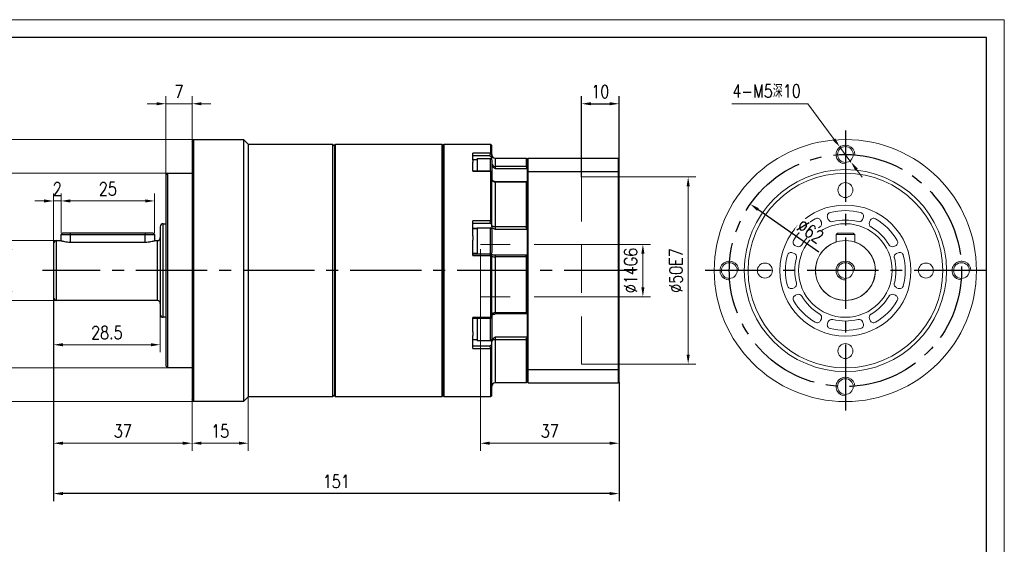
# Model space of a CAD drawing. Header units: millimetres. Extents: x 1897 to 2298, y 1021 to 1304.
# Tile 6 of 6: x 2035 to 2298, y 1164 to 1304. Entities that reach past the tile are written whole.
import ezdxf

# ---------------------------------------------------------------- set-up
doc = ezdxf.new("R2010")
doc.units = ezdxf.units.MM
doc.set_wipeout_variables(frame=1)
doc.header["$PDSIZE"] = -5
doc.linetypes.add('CENTER2', pattern=[28.575, 19.05, -3.175, 3.175, -3.175])
doc.linetypes.add('DASHED', pattern=[19.05, 12.7, -6.35])
doc.layers.get('0').update_dxf_attribs({"lineweight": 18})
doc.layers.get('Defpoints').update_dxf_attribs({"lineweight": 18})
for name, color, linetype in [('1轮廓实线层', 7, 'Continuous'), ('3中心线层', 1, 'CENTER2'), ('7标注层', 4, 'Continuous')]:
    doc.layers.add(name, color=color, linetype=linetype)
doc.layers.add('图框_外框线', color=7, linetype='Continuous', lineweight=18)
doc.styles.add('TH_GBDIM', font='romans.shx', dxfattribs={"width": 0.8, "bigfont": 'gbcbig.shx'})
doc.dimstyles.new('TH_GBDIM', dxfattribs={"dimtxt": 3.5, "dimasz": 2.5, "dimexe": 2, "dimexo": 0, "dimgap": 1.5, "dimtad": 1, "dimdec": 1, "dimdsep": 46, "dimtxsty": 'TH_GBDIM', "dimcen": 2.5, "dimclrd": 130, "dimclre": 130, "dimclrt": 3, "dimadec": 0, "dimazin": 2, "dimtfac": 0.714286, "dimtdec": 1, "dimtmove": 0, "dimatfit": 3, "dimfxl": 1, "dimtzin": 0, "dimlwd": -1, "dimlwe": -1, "dimarcsym": 0})

# ---------------------------------------------------------------- blocks, each defined once
blk = doc.blocks.new('*D10')
at = {"color": 130}
for p, q in [((2225.58, 1282.02), (2245.86, 1282.02)), ((2245.86, 1282.02), (2252.95, 1272.47)), ((2257.42, 1266.45), (2254.44, 1270.46)), ((2258.91, 1264.44), (2260.4, 1262.43))]:
    blk.add_line(p, q, dxfattribs=at)
for points in [[(2252.61, 1272.22), (2253.28, 1272.72), (2254.44, 1270.46)], [(2259.24, 1264.69), (2258.57, 1264.19), (2257.42, 1266.45)]]:
    blk.add_solid(points, dxfattribs=at)
at = {"layer": 'Defpoints', "color": 0}
for p in [(2254.44, 1270.46), (2257.42, 1266.45)]:
    blk.add_point(p, dxfattribs=at)
at = {"color": 3, "insert": (2234.87, 1285.41), "char_height": 3.5, "attachment_point": 5, "style": 'TH_GBDIM'}
blk.add_mtext('{4-M5深10}{}{}', dxfattribs=at)
blk = doc.blocks.new('*D14')
at = {"color": 130}
for p, q in [((2046.49, 1247.46), (2046.49, 1258.05)), ((2071.49, 1247.46), (2071.49, 1258.05)), ((2048.99, 1256.05), (2068.99, 1256.05))]:
    blk.add_line(p, q, dxfattribs=at)
for points in [[(2048.99, 1256.47), (2048.99, 1255.63), (2046.49, 1256.05)], [(2068.99, 1255.63), (2068.99, 1256.47), (2071.49, 1256.05)]]:
    blk.add_solid(points, dxfattribs=at)
at = {"layer": 'Defpoints', "color": 0}
for p in [(2071.49, 1256.05), (2046.49, 1247.46), (2071.49, 1247.46)]:
    blk.add_point(p, dxfattribs=at)
at = {"color": 3, "insert": (2058.99, 1259.3), "char_height": 3.5, "attachment_point": 5, "style": 'TH_GBDIM'}
blk.add_mtext('25', dxfattribs=at)
blk = doc.blocks.new('*D15')
at = {"color": 130}
for p, q in [((2044.49, 1244.66), (2044.49, 1258.05)), ((2046.49, 1247.46), (2046.49, 1258.05)), ((2041.99, 1256.05), (2039.49, 1256.05)), ((2044.49, 1256.05), (2046.49, 1256.05)), ((2048.99, 1256.05), (2051.49, 1256.05))]:
    blk.add_line(p, q, dxfattribs=at)
for points in [[(2041.99, 1255.63), (2041.99, 1256.47), (2044.49, 1256.05)], [(2048.99, 1256.47), (2048.99, 1255.63), (2046.49, 1256.05)]]:
    blk.add_solid(points, dxfattribs=at)
at = {"layer": 'Defpoints', "color": 0}
for p in [(2046.49, 1256.05), (2046.49, 1247.46), (2044.49, 1244.66)]:
    blk.add_point(p, dxfattribs=at)
at = {"color": 3, "insert": (2045.49, 1259.3), "char_height": 3.5, "attachment_point": 5, "style": 'TH_GBDIM'}
blk.add_mtext('2', dxfattribs=at)
blk = doc.blocks.new('*D16')
at = {"color": 130}
for p, q in [((2045.29, 1245.46), (2031.06, 1245.46)), ((2033.06, 1242.96), (2033.06, 1231.96)), ((2045.29, 1229.46), (2031.06, 1229.46))]:
    blk.add_line(p, q, dxfattribs=at)
for points in [[(2033.48, 1242.96), (2032.65, 1242.96), (2033.06, 1245.46)], [(2032.65, 1231.96), (2033.48, 1231.96), (2033.06, 1229.46)]]:
    blk.add_solid(points, dxfattribs=at)
at = {"layer": 'Defpoints', "color": 0}
for p in [(2045.29, 1245.46), (2033.06, 1229.46), (2045.29, 1229.46)]:
    blk.add_point(p, dxfattribs=at)
at = {"color": 3, "insert": (2029.23, 1237.46), "char_height": 3.5, "attachment_point": 5, "rotation": 90, "style": 'TH_GBDIM'}
blk.add_mtext('{%%c16j6}{}{}', dxfattribs=at)
blk = doc.blocks.new('*D17')
at = {"color": 130}
for p, q in [((2044.49, 1230.26), (2044.49, 1215.63)), ((2072.99, 1225.76), (2072.99, 1215.63)), ((2046.99, 1217.63), (2070.49, 1217.63))]:
    blk.add_line(p, q, dxfattribs=at)
for points in [[(2046.99, 1218.05), (2046.99, 1217.22), (2044.49, 1217.63)], [(2070.49, 1217.22), (2070.49, 1218.05), (2072.99, 1217.63)]]:
    blk.add_solid(points, dxfattribs=at)
at = {"layer": 'Defpoints', "color": 0}
for p in [(2044.49, 1230.26), (2072.99, 1225.76), (2072.99, 1217.63)]:
    blk.add_point(p, dxfattribs=at)
at = {"color": 3, "insert": (2058.74, 1220.88), "char_height": 3.5, "attachment_point": 5, "style": 'TH_GBDIM'}
blk.add_mtext('28.5', dxfattribs=at)
blk = doc.blocks.new('*D18')
at = {"color": 130}
for p, q in [((2044.49, 1230.26), (2044.49, 1189.32)), ((2081.49, 1202.96), (2081.49, 1189.32)), ((2046.99, 1191.32), (2078.99, 1191.32))]:
    blk.add_line(p, q, dxfattribs=at)
for points in [[(2046.99, 1191.74), (2046.99, 1190.9), (2044.49, 1191.32)], [(2078.99, 1190.9), (2078.99, 1191.74), (2081.49, 1191.32)]]:
    blk.add_solid(points, dxfattribs=at)
at = {"layer": 'Defpoints', "color": 0}
for p in [(2044.49, 1230.26), (2081.49, 1202.96), (2081.49, 1191.32)]:
    blk.add_point(p, dxfattribs=at)
at = {"color": 3, "insert": (2062.99, 1194.57), "char_height": 3.5, "attachment_point": 5, "style": 'TH_GBDIM'}
blk.add_mtext('37', dxfattribs=at)
blk = doc.blocks.new('*D19')
at = {"color": 130}
for p, q in [((2074.49, 1262.96), (2074.49, 1284.02)), ((2081.49, 1271.96), (2081.49, 1284.02)), ((2071.99, 1282.02), (2069.49, 1282.02)), ((2074.49, 1282.02), (2081.49, 1282.02)), ((2083.99, 1282.02), (2086.49, 1282.02))]:
    blk.add_line(p, q, dxfattribs=at)
for points in [[(2071.99, 1281.61), (2071.99, 1282.44), (2074.49, 1282.02)], [(2083.99, 1282.44), (2083.99, 1281.61), (2081.49, 1282.02)]]:
    blk.add_solid(points, dxfattribs=at)
at = {"layer": 'Defpoints', "color": 0}
for p in [(2081.49, 1282.02), (2081.49, 1271.96), (2074.49, 1262.96)]:
    blk.add_point(p, dxfattribs=at)
at = {"color": 3, "insert": (2077.99, 1285.27), "char_height": 3.5, "attachment_point": 5, "style": 'TH_GBDIM'}
blk.add_mtext('7', dxfattribs=at)
blk = doc.blocks.new('*D20')
at = {"color": 130}
for p, q in [((2081.49, 1202.96), (2081.49, 1189.32)), ((2096.49, 1203.71), (2096.49, 1189.32)), ((2083.99, 1191.32), (2093.99, 1191.32))]:
    blk.add_line(p, q, dxfattribs=at)
for points in [[(2083.99, 1191.74), (2083.99, 1190.9), (2081.49, 1191.32)], [(2093.99, 1190.9), (2093.99, 1191.74), (2096.49, 1191.32)]]:
    blk.add_solid(points, dxfattribs=at)
at = {"layer": 'Defpoints', "color": 0}
for p in [(2081.49, 1202.96), (2096.49, 1203.71), (2096.49, 1191.32)]:
    blk.add_point(p, dxfattribs=at)
at = {"color": 3, "insert": (2088.99, 1194.57), "char_height": 3.5, "attachment_point": 5, "style": 'TH_GBDIM'}
blk.add_mtext('15', dxfattribs=at)
blk = doc.blocks.new('*D21')
at = {"color": 130}
for p, q in [((2074.99, 1263.46), (2021.63, 1263.46)), ((2023.63, 1260.96), (2023.63, 1213.96)), ((2074.99, 1211.46), (2021.63, 1211.46))]:
    blk.add_line(p, q, dxfattribs=at)
for points in [[(2024.05, 1260.96), (2023.22, 1260.96), (2023.63, 1263.46)], [(2023.22, 1213.96), (2024.05, 1213.96), (2023.63, 1211.46)]]:
    blk.add_solid(points, dxfattribs=at)
at = {"layer": 'Defpoints', "color": 0}
for p in [(2074.99, 1263.46), (2023.63, 1211.46), (2074.99, 1211.46)]:
    blk.add_point(p, dxfattribs=at)
at = {"color": 3, "insert": (2019.8, 1237.46), "char_height": 3.5, "attachment_point": 5, "rotation": 90, "style": 'TH_GBDIM'}
blk.add_mtext('{%%c52g6}{}{}', dxfattribs=at)
blk = doc.blocks.new('*D22')
at = {"color": 130}
for p, q in [((2081.99, 1272.46), (2012.76, 1272.46)), ((2014.76, 1204.96), (2014.76, 1269.96)), ((2081.99, 1202.46), (2012.76, 1202.46))]:
    blk.add_line(p, q, dxfattribs=at)
for points in [[(2015.17, 1269.96), (2014.34, 1269.96), (2014.76, 1272.46)], [(2014.34, 1204.96), (2015.17, 1204.96), (2014.76, 1202.46)]]:
    blk.add_solid(points, dxfattribs=at)
at = {"layer": 'Defpoints', "color": 0}
for p in [(2014.76, 1272.46), (2081.99, 1272.46), (2081.99, 1202.46)]:
    blk.add_point(p, dxfattribs=at)
at = {"color": 3, "insert": (2011.51, 1237.46), "char_height": 3.5, "attachment_point": 5, "rotation": 90, "style": 'TH_GBDIM'}
blk.add_mtext('{%%c70}{}{}', dxfattribs=at)
blk = doc.blocks.new('*D23')
at = {"color": 130}
for p, q in [((2185.49, 1244.46), (2203.85, 1244.46)), ((2201.85, 1232.96), (2201.85, 1241.96)), ((2185.49, 1230.46), (2203.85, 1230.46))]:
    blk.add_line(p, q, dxfattribs=at)
for points in [[(2202.27, 1241.96), (2201.44, 1241.96), (2201.85, 1244.46)], [(2201.44, 1232.96), (2202.27, 1232.96), (2201.85, 1230.46)]]:
    blk.add_solid(points, dxfattribs=at)
at = {"layer": 'Defpoints', "color": 0}
for p in [(2185.49, 1244.46), (2201.85, 1244.46), (2185.49, 1230.46)]:
    blk.add_point(p, dxfattribs=at)
at = {"color": 3, "insert": (2198.6, 1237.46), "char_height": 3.5, "attachment_point": 5, "rotation": 90, "style": 'TH_GBDIM'}
blk.add_mtext('{%%c14}{}{G6}', dxfattribs=at)
blk = doc.blocks.new('*D24')
at = {"color": 130}
for p, q in [((2195.49, 1262.46), (2215.95, 1262.46)), ((2213.95, 1214.96), (2213.95, 1259.96)), ((2195.49, 1212.46), (2215.95, 1212.46))]:
    blk.add_line(p, q, dxfattribs=at)
for points in [[(2214.36, 1259.96), (2213.53, 1259.96), (2213.95, 1262.46)], [(2213.53, 1214.96), (2214.36, 1214.96), (2213.95, 1212.46)]]:
    blk.add_solid(points, dxfattribs=at)
at = {"layer": 'Defpoints', "color": 0}
for p in [(2195.49, 1262.46), (2213.95, 1262.46), (2195.49, 1212.46)]:
    blk.add_point(p, dxfattribs=at)
at = {"color": 3, "insert": (2210.7, 1237.46), "char_height": 3.5, "attachment_point": 5, "rotation": 90, "style": 'TH_GBDIM'}
blk.add_mtext('{%%c50}{}{E7}', dxfattribs=at)
blk = doc.blocks.new('*D25')
at = {"color": 130}
for p, q in [((2158.49, 1230.46), (2158.49, 1189.32)), ((2195.49, 1207.66), (2195.49, 1189.32)), ((2160.99, 1191.32), (2192.99, 1191.32))]:
    blk.add_line(p, q, dxfattribs=at)
for points in [[(2160.99, 1191.74), (2160.99, 1190.9), (2158.49, 1191.32)], [(2192.99, 1190.9), (2192.99, 1191.74), (2195.49, 1191.32)]]:
    blk.add_solid(points, dxfattribs=at)
at = {"layer": 'Defpoints', "color": 0}
for p in [(2158.49, 1230.46), (2195.49, 1207.66), (2195.49, 1191.32)]:
    blk.add_point(p, dxfattribs=at)
at = {"color": 3, "insert": (2176.99, 1194.57), "char_height": 3.5, "attachment_point": 5, "style": 'TH_GBDIM'}
blk.add_mtext('37', dxfattribs=at)
blk = doc.blocks.new('*D26')
at = {"layer": '7标注层', "color": 130}
for p, q in [((2044.49, 1230.26), (2044.49, 1175.87)), ((2195.49, 1207.66), (2195.49, 1175.87)), ((2192.99, 1177.87), (2046.99, 1177.87))]:
    blk.add_line(p, q, dxfattribs=at)
for points in [[(2046.99, 1178.29), (2046.99, 1177.45), (2044.49, 1177.87)], [(2192.99, 1177.45), (2192.99, 1178.29), (2195.49, 1177.87)]]:
    blk.add_solid(points, dxfattribs=at)
at = {"layer": 'Defpoints', "color": 0}
for p in [(2044.49, 1230.26), (2195.49, 1207.66), (2044.49, 1177.87)]:
    blk.add_point(p, dxfattribs=at)
at = {"layer": '7标注层', "color": 3, "insert": (2119.99, 1181.12), "char_height": 3.5, "attachment_point": 5, "style": 'TH_GBDIM'}
blk.add_mtext('151', dxfattribs=at)
blk = doc.blocks.new('*D28')
at = {"layer": '7标注层', "color": 130}
for p, q in [((2185.49, 1262.46), (2185.49, 1284.02)), ((2195.49, 1267.26), (2195.49, 1284.02)), ((2187.99, 1282.02), (2192.99, 1282.02))]:
    blk.add_line(p, q, dxfattribs=at)
for points in [[(2187.99, 1282.44), (2187.99, 1281.61), (2185.49, 1282.02)], [(2192.99, 1281.61), (2192.99, 1282.44), (2195.49, 1282.02)]]:
    blk.add_solid(points, dxfattribs=at)
at = {"layer": 'Defpoints', "color": 0}
for p in [(2195.49, 1282.02), (2195.49, 1267.26), (2185.49, 1262.46)]:
    blk.add_point(p, dxfattribs=at)
at = {"layer": '7标注层', "color": 3, "insert": (2190.49, 1285.27), "char_height": 3.5, "attachment_point": 5, "style": 'TH_GBDIM'}
blk.add_mtext('10', dxfattribs=at)
blk = doc.blocks.new('*D29')
at = {"layer": '7标注层', "color": 130}
blk.add_line((2248.84, 1242.41), (2232.56, 1253.78), dxfattribs=at)
blk.add_solid([(2232.8, 1254.12), (2232.33, 1253.44), (2230.52, 1255.21)], dxfattribs=at)
at = {"layer": 'Defpoints', "color": 0}
for p in [(2230.52, 1255.21), (2281.34, 1219.7)]:
    blk.add_point(p, dxfattribs=at)
at = {"layer": '7标注层', "color": 3, "insert": (2246.58, 1247.95), "char_height": 3.5, "attachment_point": 5, "rotation": 325.0596, "style": 'TH_GBDIM'}
blk.add_mtext('∅62', dxfattribs=at)

msp = doc.modelspace()

# ---------------------------------------------------------------- linework, layer by layer
at = {"color": 6, "linetype": 'DASHED', "lineweight": 15}
for p, q in [((2185.49, 1212.46), (2185.49, 1262.46)), ((2158.49, 1230.46), (2158.49, 1244.46))]:
    msp.add_line(p, q, dxfattribs=at)
at = {"color": 6, "linetype": 'DASHED'}
for p, q in [((2195.49, 1262.46), (2185.49, 1262.46)), ((2185.49, 1244.46), (2158.49, 1244.46)), ((2185.49, 1230.46), (2158.49, 1230.46)), ((2195.49, 1212.46), (2185.49, 1212.46))]:
    msp.add_line(p, q, dxfattribs=at)
at = {"color": 7, "linetype": 'Continuous', "lineweight": 15}
for p, q in [((2251.36, 1251.11), (2251.16, 1251.57)), ((2260.69, 1251.57), (2260.5, 1251.11)), ((2249.31, 1250.81), (2249.51, 1250.34)), ((2262.35, 1250.34), (2262.54, 1250.81)), ((2243.04, 1243.88), (2242.58, 1244.07)), ((2269.28, 1244.07), (2268.81, 1243.88)), ((2241.81, 1242.22), (2242.28, 1242.03)), ((2269.58, 1242.03), (2270.04, 1242.22)), ((2242.28, 1232.88), (2241.81, 1232.69)), ((2242.58, 1230.84), (2243.04, 1231.04)), ((2268.81, 1231.04), (2269.28, 1230.84)), ((2270.04, 1232.69), (2269.58, 1232.88)), ((2249.51, 1224.57), (2249.31, 1224.1)), ((2251.16, 1223.34), (2251.36, 1223.81)), ((2260.5, 1223.81), (2260.69, 1223.34)), ((2262.54, 1224.1), (2262.35, 1224.57))]:
    msp.add_line(p, q, dxfattribs=at)
for p, q in [((2253.83, 1247.46), (2253.43, 1247.06)), ((2253.43, 1247.06), (2253.43, 1245.06)), ((2253.43, 1247.06), (2258.43, 1247.06)), ((2258.03, 1247.46), (2253.83, 1247.46)), ((2258.03, 1247.46), (2258.43, 1247.06)), ((2258.43, 1247.06), (2258.43, 1245.06))]:
    msp.add_line(p, q)
for centre, radius in [((2255.93, 1237.46), 35), ((2255.93, 1237.46), 27), ((2255.93, 1237.46), 26), ((2255.93, 1258.96), 2), ((2255.93, 1237.46), 17.5), ((2255.93, 1237.46), 12.5), ((2234.43, 1237.46), 2), ((2277.43, 1237.46), 2), ((2255.93, 1215.96), 2)]:
    msp.add_circle(centre, radius, dxfattribs=at)
for centre, radius in [((2255.93, 1268.46), 2.1), ((2255.93, 1237.46), 8), ((2224.93, 1237.46), 2.1), ((2255.93, 1237.46), 2.1), ((2286.93, 1237.46), 2.1), ((2255.93, 1206.46), 2.1)]:
    msp.add_circle(centre, radius)
at = {"color": 4}
for centre, end in [((2255.93, 1268.46), 272.3109), ((2224.93, 1237.46), 272.3109), ((2255.93, 1237.46), 270), ((2286.93, 1237.46), 272.3109), ((2255.93, 1206.46), 272.3109)]:
    msp.add_arc(centre, 2.5, 0, end, dxfattribs=at)
at = {"color": 7, "linetype": 'Continuous', "lineweight": 15}
for centre, radius, start, end in [((2248.39, 1250.43), 1, 22.5, 120.1623), ((2252.09, 1251.96), 1, 104.8377, 202.5), ((2255.93, 1237.46), 16, 75.1623, 104.8377), ((2259.77, 1251.96), 1, 337.5, 75.1623), ((2263.46, 1250.43), 1, 59.8377, 157.5), ((2255.93, 1237.46), 16, 120.1623, 149.8377), ((2255.93, 1237.46), 13.5, 120.4281, 149.5719), ((2248.58, 1249.96), 1, 300.4281, 22.5), ((2252.28, 1251.49), 1, 202.5, 284.5719), ((2255.93, 1237.46), 13.5, 75.4281, 104.5719), ((2259.58, 1251.49), 1, 255.4281, 337.5), ((2263.27, 1249.96), 1, 157.5, 239.5719), ((2255.93, 1237.46), 13.5, 30.4281, 59.5719), ((2255.93, 1237.46), 16, 30.1623, 59.8377), ((2242.96, 1244.99), 1, 149.8377, 247.5), ((2243.42, 1244.8), 1, 247.5, 329.5719), ((2268.43, 1244.8), 1, 210.4281, 292.5), ((2268.9, 1244.99), 1, 292.5, 30.1623), ((2255.93, 1237.46), 16, 165.1623, 194.8377), ((2241.43, 1241.3), 1, 67.5, 165.1623), ((2241.89, 1241.1), 1, 345.4281, 67.5), ((2269.96, 1241.1), 1, 112.5, 194.5719), ((2270.43, 1241.3), 1, 14.8377, 112.5), ((2255.93, 1237.46), 16, 345.1623, 14.8377), ((2255.93, 1237.46), 13.5, 165.4281, 194.5719), ((2255.93, 1237.46), 13.5, 345.4281, 14.5719), ((2241.43, 1233.62), 1, 194.8377, 292.5), ((2241.89, 1233.81), 1, 292.5, 14.5719), ((2269.96, 1233.81), 1, 165.4281, 247.5), ((2270.43, 1233.62), 1, 247.5, 345.1623), ((2242.96, 1229.92), 1, 112.5, 210.1623), ((2243.42, 1230.11), 1, 30.4281, 112.5), ((2255.93, 1237.46), 13.5, 210.4281, 239.5719), ((2255.93, 1237.46), 13.5, 300.4281, 329.5719), ((2268.43, 1230.11), 1, 67.5, 149.5719), ((2268.9, 1229.92), 1, 329.8377, 67.5), ((2255.93, 1237.46), 16, 210.1623, 239.8377), ((2255.93, 1237.46), 16, 300.1623, 329.8377), ((2248.58, 1224.95), 1, 337.5, 59.5719), ((2263.27, 1224.95), 1, 120.4281, 202.5), ((2248.39, 1224.49), 1, 239.8377, 337.5), ((2252.09, 1222.96), 1, 157.5, 255.1623), ((2252.28, 1223.42), 1, 75.4281, 157.5), ((2255.93, 1237.46), 13.5, 255.4281, 284.5719), ((2259.58, 1223.42), 1, 22.5, 104.5719), ((2259.77, 1222.96), 1, 284.8377, 22.5), ((2263.46, 1224.49), 1, 202.5, 300.1623), ((2255.93, 1237.46), 16, 255.1623, 284.8377)]:
    msp.add_arc(centre, radius, start, end, dxfattribs=at)
msp.add_arc((2255.93, 1237.46), 8, 108.21, 71.79)
at = {"layer": '1轮廓实线层', "linetype": 'Continuous', "lineweight": 30}
for p, q in [((2081.49, 1271.96), (2081.99, 1272.46)), ((2081.99, 1272.46), (2095.24, 1272.46)), ((2081.99, 1237.46), (2081.99, 1272.46)), ((2095.24, 1272.46), (2096.49, 1271.21)), ((2095.24, 1272.46), (2095.24, 1202.46)), ((2081.49, 1271.96), (2081.49, 1237.46)), ((2096.49, 1271.21), (2118.99, 1271.21)), ((2096.49, 1271.21), (2096.49, 1203.71)), ((2118.99, 1271.21), (2119.49, 1270.71)), ((2118.99, 1271.21), (2118.99, 1203.71)), ((2119.49, 1270.91), (2119.79, 1271.21)), ((2119.49, 1270.91), (2119.49, 1237.46)), ((2119.79, 1271.21), (2148.19, 1271.21)), ((2119.79, 1237.46), (2119.79, 1271.21)), ((2148.19, 1271.21), (2148.49, 1270.91)), ((2148.19, 1271.21), (2148.19, 1203.71)), ((2148.49, 1270.91), (2148.79, 1271.21)), ((2148.49, 1204.01), (2148.49, 1270.91)), ((2148.49, 1270.91), (2148.49, 1237.46)), ((2148.79, 1271.21), (2161.19, 1271.21)), ((2148.79, 1237.46), (2148.79, 1271.21)), ((2161.19, 1271.21), (2161.49, 1270.91)), ((2161.19, 1271.21), (2161.19, 1268.79)), ((2161.49, 1268.51), (2161.49, 1270.91)), ((2156.49, 1266.98), (2156.49, 1268.79)), ((2161.19, 1268.79), (2156.49, 1268.79)), ((2156.49, 1268.16), (2160.98, 1268.16)), ((2156.49, 1267.17), (2157.59, 1267.17)), ((2157.59, 1267.37), (2161.09, 1267.37)), ((2157.59, 1267.37), (2157.59, 1264.09)), ((2161.09, 1267.37), (2161.09, 1264.09)), ((2161.19, 1268.79), (2161.19, 1268.79)), ((2161.49, 1268.51), (2161.19, 1268.79)), ((2161.49, 1267.17), (2161.49, 1267.68)), ((2162.49, 1267.46), (2170.69, 1267.46)), ((2162.49, 1265.25), (2162.49, 1267.46)), ((2170.69, 1267.46), (2170.99, 1267.16)), ((2170.69, 1267.46), (2170.69, 1265.25)), ((2170.99, 1267.26), (2171.19, 1267.46)), ((2170.99, 1267.26), (2170.99, 1263.84)), ((2171.19, 1263.91), (2171.19, 1267.46)), ((2171.19, 1267.46), (2195.29, 1267.46)), ((2195.29, 1267.46), (2195.29, 1263.91)), ((2195.29, 1267.46), (2195.49, 1267.26)), ((2195.49, 1263.84), (2195.49, 1267.26)), ((2156.49, 1266.98), (2156.49, 1266.38)), ((2156.49, 1263.98), (2156.49, 1266.38)), ((2161.59, 1261.75), (2161.59, 1266.87)), ((2161.59, 1265.15), (2161.86, 1265.15)), ((2162.49, 1264.68), (2162.49, 1265.25)), ((2170.69, 1265.25), (2162.49, 1265.25)), ((2162.49, 1264.68), (2170.99, 1264.68)), ((2074.49, 1262.96), (2074.99, 1263.46)), ((2074.49, 1262.96), (2074.49, 1237.46)), ((2074.99, 1263.46), (2081.49, 1263.46)), ((2074.99, 1237.46), (2074.99, 1263.46)), ((2156.49, 1264.09), (2161.14, 1264.09)), ((2156.49, 1263.98), (2161.19, 1263.98)), ((2161.16, 1264.08), (2161.49, 1263.83)), ((2161.19, 1263.98), (2161.19, 1250.75)), ((2161.19, 1263.98), (2161.19, 1263.98)), ((2161.19, 1263.98), (2161.49, 1263.75)), ((2161.49, 1250.63), (2161.49, 1263.75)), ((2171.19, 1263.91), (2170.99, 1263.84)), ((2170.99, 1263.84), (2170.99, 1211.07)), ((2171.19, 1211), (2171.19, 1263.91)), ((2171.19, 1263.91), (2195.29, 1263.91)), ((2195.49, 1263.84), (2195.29, 1263.91)), ((2195.29, 1263.91), (2195.29, 1211)), ((2195.49, 1211.07), (2195.49, 1263.84)), ((2162.49, 1261.24), (2170.8, 1261.24)), ((2162.49, 1261.13), (2162.49, 1261.24)), ((2162.49, 1249.13), (2162.49, 1261.13)), ((2162.49, 1261.13), (2170.69, 1261.13)), ((2170.69, 1261.13), (2170.69, 1249.13)), ((2072.99, 1249.16), (2072.99, 1237.46)), ((2073.79, 1249.96), (2074.49, 1249.96)), ((2073.79, 1237.46), (2073.79, 1249.96)), ((2156.49, 1246.77), (2156.49, 1250.75)), ((2161.19, 1250.75), (2156.49, 1250.75)), ((2156.49, 1250.1), (2160.98, 1250.1)), ((2157.59, 1248.85), (2161.09, 1248.85)), ((2157.59, 1248.85), (2157.59, 1247.83)), ((2161.09, 1248.85), (2161.09, 1247.83)), ((2161.19, 1250.75), (2161.19, 1250.75)), ((2161.49, 1250.63), (2161.19, 1250.75)), ((2161.49, 1249.12), (2161.49, 1249.89)), ((2162.49, 1248.51), (2162.49, 1249.13)), ((2170.69, 1249.13), (2162.49, 1249.13)), ((2046.49, 1247.06), (2046.89, 1247.46)), ((2046.49, 1245.46), (2046.49, 1247.06)), ((2046.49, 1247.06), (2048.99, 1247.06)), ((2048.99, 1247.46), (2046.89, 1247.46)), ((2048.99, 1247.06), (2048.99, 1247.46)), ((2068.99, 1247.46), (2048.99, 1247.46)), ((2048.99, 1247.06), (2068.99, 1247.06)), ((2048.99, 1245.06), (2048.99, 1247.06)), ((2068.99, 1247.46), (2068.99, 1247.06)), ((2071.09, 1247.46), (2068.99, 1247.46)), ((2068.99, 1247.06), (2071.49, 1247.06)), ((2068.99, 1245.06), (2068.99, 1247.06)), ((2071.09, 1247.46), (2071.49, 1247.06)), ((2071.49, 1247.06), (2071.49, 1245.44)), ((2156.49, 1248.75), (2157.59, 1248.75)), ((2156.49, 1248.65), (2157.59, 1248.65)), ((2156.49, 1246.77), (2156.49, 1245.61)), ((2157.59, 1247.83), (2157.59, 1241.9)), ((2161.09, 1247.83), (2161.09, 1241.85)), ((2161.39, 1248.75), (2161.86, 1248.75)), ((2161.59, 1247.47), (2161.59, 1248.35)), ((2161.59, 1242.35), (2161.59, 1247.47)), ((2162.49, 1248.51), (2170.99, 1248.51)), ((2044.49, 1244.66), (2044.49, 1237.46)), ((2045.29, 1245.46), (2046.49, 1245.46)), ((2045.29, 1237.46), (2045.29, 1245.46)), ((2048.99, 1245.06), (2068.99, 1245.06)), ((2071.49, 1245.46), (2072.19, 1245.46)), ((2072.19, 1245.46), (2072.19, 1237.46)), ((2156.49, 1241.45), (2156.49, 1245.61)), ((2157.59, 1242.05), (2156.49, 1242.05)), ((2156.49, 1241.9), (2161, 1241.9)), ((2156.49, 1241.45), (2161.19, 1241.45)), ((2161.01, 1241.89), (2161.49, 1241.85)), ((2161.19, 1241.45), (2161.49, 1241.42)), ((2161.19, 1241.45), (2161.19, 1224.93)), ((2161.19, 1241.45), (2161.19, 1241.45)), ((2161.49, 1225.03), (2161.49, 1241.42)), ((2162.49, 1241.17), (2162.49, 1241.6)), ((2170.99, 1241.6), (2162.49, 1241.6)), ((2162.49, 1226.17), (2162.49, 1241.17)), ((2162.49, 1241.17), (2170.69, 1241.17)), ((2170.69, 1241.17), (2170.69, 1226.17)), ((2044.49, 1237.46), (2044.49, 1230.26)), ((2045.29, 1229.46), (2045.29, 1237.46)), ((2072.19, 1237.46), (2072.19, 1229.46)), ((2072.99, 1237.46), (2072.99, 1225.76)), ((2073.79, 1224.96), (2073.79, 1237.46)), ((2074.49, 1237.46), (2074.49, 1211.96)), ((2074.99, 1211.46), (2074.99, 1237.46)), ((2081.49, 1237.46), (2081.49, 1202.96)), ((2081.99, 1202.46), (2081.99, 1237.46)), ((2119.49, 1237.46), (2119.49, 1204.01)), ((2119.79, 1203.71), (2119.79, 1237.46)), ((2148.49, 1237.46), (2148.49, 1204.01)), ((2148.79, 1203.71), (2148.79, 1237.46)), ((2072.19, 1229.46), (2045.29, 1229.46)), ((2161.59, 1222.21), (2161.59, 1225.21)), ((2170.69, 1226.17), (2162.49, 1226.17)), ((2162.49, 1225.86), (2162.49, 1226.17)), ((2170.99, 1225.86), (2162.49, 1225.86)), ((2074.49, 1224.96), (2073.79, 1224.96)), ((2156.49, 1221.11), (2156.49, 1224.92)), ((2161.19, 1224.92), (2156.49, 1224.92)), ((2161.05, 1224.61), (2156.49, 1224.61)), ((2157.59, 1224.61), (2157.59, 1222.21)), ((2161.49, 1224.75), (2161.08, 1224.61)), ((2161.09, 1224.63), (2161.09, 1222.21)), ((2161.49, 1225.03), (2161.19, 1224.93)), ((2161.19, 1224.93), (2161.19, 1224.92)), ((2156.49, 1221.11), (2156.49, 1220.06)), ((2156.49, 1216.59), (2156.49, 1220.06)), ((2157.59, 1222.21), (2157.59, 1218.71)), ((2161.09, 1222.21), (2161.09, 1218.71)), ((2161.59, 1219.21), (2161.59, 1222.21)), ((2157.59, 1218.91), (2156.49, 1218.91)), ((2160.98, 1217.28), (2156.49, 1217.28)), ((2161.09, 1218.71), (2157.59, 1218.71)), ((2161.49, 1217.6), (2160.98, 1217.28)), ((2161.49, 1217.6), (2161.49, 1218.77)), ((2161.59, 1219.33), (2161.86, 1219.33)), ((2170.99, 1219.67), (2162.49, 1219.67)), ((2162.49, 1219.03), (2162.49, 1219.67)), ((2162.49, 1219.03), (2170.69, 1219.03)), ((2162.49, 1207.46), (2162.49, 1219.03)), ((2170.69, 1219.03), (2170.69, 1207.46)), ((2156.49, 1216.59), (2161.19, 1216.59)), ((2161.19, 1216.58), (2161.49, 1216.78)), ((2161.19, 1216.59), (2161.19, 1216.58)), ((2161.19, 1216.58), (2161.19, 1203.71)), ((2161.49, 1204.01), (2161.49, 1216.78)), ((2074.99, 1211.46), (2074.49, 1211.96)), ((2081.49, 1211.46), (2074.99, 1211.46)), ((2171.19, 1211), (2170.99, 1211.07)), ((2170.99, 1211.07), (2170.99, 1207.66)), ((2171.19, 1207.46), (2171.19, 1211)), ((2171.19, 1211), (2195.29, 1211)), ((2195.49, 1211.07), (2195.29, 1211)), ((2195.29, 1211), (2195.29, 1207.46)), ((2195.49, 1207.66), (2195.49, 1211.07)), ((2170.69, 1207.46), (2162.49, 1207.46)), ((2170.99, 1207.76), (2170.69, 1207.46)), ((2171.19, 1207.46), (2170.99, 1207.66)), ((2171.19, 1207.46), (2195.29, 1207.46)), ((2195.49, 1207.66), (2195.29, 1207.46)), ((2119.49, 1204.21), (2118.99, 1203.71)), ((2081.99, 1202.46), (2081.49, 1202.96)), ((2095.24, 1202.46), (2081.99, 1202.46)), ((2096.49, 1203.71), (2095.24, 1202.46)), ((2118.99, 1203.71), (2096.49, 1203.71)), ((2119.79, 1203.71), (2119.49, 1204.01)), ((2148.19, 1203.71), (2119.79, 1203.71)), ((2148.49, 1204.01), (2148.19, 1203.71)), ((2148.79, 1203.71), (2148.49, 1204.01)), ((2161.19, 1203.71), (2148.79, 1203.71)), ((2161.49, 1204.01), (2161.19, 1203.71))]:
    msp.add_line(p, q, dxfattribs=at)
at = {"layer": '1轮廓实线层', "linetype": 'Continuous', "lineweight": 30, "flags": 128}
for points in [[(2162.49, 1249.13), (2162.3, 1249.14), (2162.11, 1249.16), (2161.93, 1249.19), (2161.78, 1249.24), (2161.66, 1249.3), (2161.57, 1249.37), (2161.51, 1249.44), (2161.49, 1249.52)], [(2162.49, 1226.17), (2162.3, 1226.16), (2162.11, 1226.14), (2161.93, 1226.1), (2161.78, 1226.06), (2161.66, 1226), (2161.57, 1225.94), (2161.51, 1225.86), (2161.49, 1225.79)], [(2162.49, 1219.03), (2162.3, 1219.02), (2162.11, 1218.98), (2161.93, 1218.93), (2161.78, 1218.85), (2161.66, 1218.76), (2161.57, 1218.65), (2161.51, 1218.53), (2161.49, 1218.42)]]:
    msp.add_lwpolyline(points, dxfattribs=at)
at = {"layer": '1轮廓实线层', "linetype": 'Continuous', "lineweight": 30}
for centre, radius, start, end in [((2161.09, 1266.87), 0.5, 0, 90), ((2162.49, 1268.46), 1, 180, 270), ((2162.47, 1266.26), 1.01, 208.7295, 270.981), ((2162.4, 1262.04), 0.914, 187.5172, 275.9265), ((2162.49, 1262.24), 1, 231.1378, 270), ((2073.79, 1249.16), 0.8, 90, 180), ((2161.09, 1248.35), 0.5, 0, 90), ((2072.19, 1246.26), 0.8, 270, 0), ((2045.29, 1244.66), 0.8, 90, 180), ((2161.09, 1242.35), 0.5, 270, 0), ((2162.24, 1243.28), 2.13, 249.259, 276.6415), ((2045.29, 1230.26), 0.8, 180, 270), ((2072.19, 1228.66), 0.8, 0, 90), ((2073.79, 1225.76), 0.8, 180, 270), ((2161.09, 1225.21), 0.5, 0, 31.8676), ((2162.49, 1224.86), 1, 90, 99.3051), ((2161.09, 1219.21), 0.5, 270, 0), ((2162.49, 1206.46), 1, 90, 180)]:
    msp.add_arc(centre, radius, start, end, dxfattribs=at)
for points, knots in [([(2160.98, 1268.16), (2160.98, 1268.16), (2161, 1268.2), (2161.04, 1268.3), (2161.1, 1268.45), (2161.15, 1268.59), (2161.18, 1268.72), (2161.19, 1268.77), (2161.19, 1268.79)], [0, 0, 0, 0, 0.006655, 0.175453, 0.396387, 0.602121, 0.800934, 1, 1, 1, 1]), ([(2160.98, 1268.16), (2160.99, 1268.15), (2161.16, 1267.99), (2161.33, 1267.83), (2161.49, 1267.68)], [0, 0, 0, 0, 0.025531, 1, 1, 1, 1]), ([(2161.49, 1267.68), (2161.49, 1267.79), (2161.49, 1267.97), (2161.49, 1268.21), (2161.49, 1268.37), (2161.49, 1268.47), (2161.49, 1268.5), (2161.49, 1268.51)], [0, 0, 0, 0, 0.345991, 0.588029, 0.767058, 0.909602, 1, 1, 1, 1]), ([(2161.59, 1265.55), (2161.63, 1265.46), (2161.7, 1265.32), (2161.82, 1265.2), (2161.86, 1265.15)], [0, 0, 0, 0, 0.609818, 1, 1, 1, 1]), ([(2161.86, 1265.15), (2161.96, 1265.07), (2162.1, 1264.94), (2162.32, 1264.79), (2162.43, 1264.72), (2162.49, 1264.68), (2162.49, 1264.68)], [0, 0, 0, 0, 0.491267, 0.741507, 0.99212, 1, 1, 1, 1]), ([(2170.99, 1264.8), (2170.93, 1264.86), (2170.84, 1264.97), (2170.75, 1265.11), (2170.7, 1265.2), (2170.69, 1265.24), (2170.69, 1265.25)], [0, 0, 0, 0, 0.378664, 0.630887, 0.836762, 1, 1, 1, 1]), ([(2161.19, 1263.98), (2161.19, 1264.01), (2161.18, 1264.06), (2161.17, 1264.07), (2161.16, 1264.08)], [0, 0, 0, 0, 0.62547, 1, 1, 1, 1]), ([(2161.86, 1261.46), (2161.77, 1261.55), (2161.59, 1261.72), (2161.5, 1261.96), (2161.49, 1262.1), (2161.49, 1262.13)], [0, 0, 0, 0, 0.465882, 0.876792, 1, 1, 1, 1]), ([(2170.69, 1261.13), (2170.69, 1261.15), (2170.7, 1261.2), (2170.76, 1261.24), (2170.85, 1261.24), (2170.94, 1261.2), (2170.99, 1261.17)], [0, 0, 0, 0, 0.199928, 0.398954, 0.677693, 1, 1, 1, 1]), ([(2160.98, 1250.1), (2160.98, 1250.1), (2161, 1250.12), (2161.04, 1250.17), (2161.1, 1250.29), (2161.15, 1250.44), (2161.18, 1250.6), (2161.19, 1250.7), (2161.19, 1250.75)], [0, 0, 0, 0, 0.006657, 0.175453, 0.396387, 0.60212, 0.800933, 1, 1, 1, 1]), ([(2160.98, 1250.1), (2160.99, 1250.1), (2161.16, 1250.03), (2161.33, 1249.96), (2161.49, 1249.89)], [0, 0, 0, 0, 0.025531, 1, 1, 1, 1]), ([(2161.49, 1249.89), (2161.49, 1249.94), (2161.49, 1250.03), (2161.49, 1250.23), (2161.49, 1250.4), (2161.49, 1250.53), (2161.49, 1250.6), (2161.49, 1250.63)], [0, 0, 0, 0, 0.3459902, 0.5880276, 0.7670589, 0.9096023, 1, 1, 1, 1]), ([(2161.49, 1249.12), (2161.5, 1249.06), (2161.53, 1248.95), (2161.69, 1248.83), (2161.82, 1248.77), (2161.86, 1248.75)], [0, 0, 0, 0, 0.394138, 0.795405, 1, 1, 1, 1]), ([(2170.99, 1248.59), (2170.93, 1248.64), (2170.84, 1248.72), (2170.75, 1248.88), (2170.7, 1249.02), (2170.69, 1249.09), (2170.69, 1249.13)], [0, 0, 0, 0, 0.378665, 0.630888, 0.836763, 1, 1, 1, 1]), ([(2161.86, 1248.75), (2161.96, 1248.71), (2162.1, 1248.65), (2162.32, 1248.57), (2162.43, 1248.53), (2162.49, 1248.51), (2162.49, 1248.51)], [0, 0, 0, 0, 0.491266, 0.741507, 0.992119, 1, 1, 1, 1]), ([(2046.52, 1245.45), (2046.51, 1245.45), (2046.47, 1245.46), (2046.68, 1245.4), (2047.11, 1245.28), (2047.78, 1245.14), (2048.45, 1245.06), (2048.86, 1245.06), (2048.99, 1245.06)], [0, 0, 0, 0, 0.059103, 0.263403, 0.470276, 0.685764, 0.90355, 1, 1, 1, 1]), ([(2068.99, 1245.06), (2069.26, 1245.06), (2069.81, 1245.08), (2070.54, 1245.21), (2071.11, 1245.34), (2071.45, 1245.44), (2071.46, 1245.45), (2071.46, 1245.45)], [0, 0, 0, 0, 0.207614, 0.414975, 0.628814, 0.847392, 1, 1, 1, 1]), ([(2161.19, 1241.45), (2161.19, 1241.51), (2161.18, 1241.61), (2161.15, 1241.74), (2161.1, 1241.84), (2161.05, 1241.89), (2161.01, 1241.89), (2161, 1241.89)], [0, 0, 0, 0, 0.211508, 0.422747, 0.641338, 0.876079, 1, 1, 1, 1]), ([(2161.49, 1241.42), (2161.49, 1241.47), (2161.49, 1241.56), (2161.49, 1241.68), (2161.49, 1241.79), (2161.49, 1241.85), (2161.49, 1241.85), (2161.49, 1241.85)], [0, 0, 0, 0, 0.157445, 0.3140796, 0.538692, 0.8502315, 1, 1, 1, 1]), ([(2161.86, 1241.61), (2161.77, 1241.62), (2161.59, 1241.64), (2161.5, 1241.67), (2161.49, 1241.69), (2161.49, 1241.69)], [0, 0, 0, 0, 0.465881, 0.876791, 1, 1, 1, 1]), ([(2162.49, 1241.6), (2162.49, 1241.6), (2162.43, 1241.6), (2162.32, 1241.6), (2162.1, 1241.6), (2161.96, 1241.61), (2161.86, 1241.61)], [0, 0, 0, 0, 0.0078804, 0.2584937, 0.5087332, 1, 1, 1, 1]), ([(2170.69, 1241.17), (2170.69, 1241.21), (2170.7, 1241.3), (2170.76, 1241.42), (2170.85, 1241.53), (2170.94, 1241.57), (2170.99, 1241.59)], [0, 0, 0, 0, 0.199929, 0.398954, 0.677693, 1, 1, 1, 1]), ([(2161.49, 1225.43), (2161.5, 1225.48), (2161.53, 1225.56), (2161.69, 1225.66), (2161.82, 1225.71), (2161.86, 1225.73)], [0, 0, 0, 0, 0.394137, 0.795405, 1, 1, 1, 1]), ([(2161.86, 1225.73), (2161.96, 1225.76), (2162.1, 1225.8), (2162.27, 1225.83), (2162.33, 1225.84), (2162.33, 1225.84)], [0, 0, 0, 0, 0.649404, 0.980196, 1, 1, 1, 1]), ([(2170.99, 1225.86), (2170.93, 1225.86), (2170.84, 1225.88), (2170.75, 1225.96), (2170.7, 1226.06), (2170.69, 1226.13), (2170.69, 1226.17)], [0, 0, 0, 0, 0.378664, 0.630887, 0.836762, 1, 1, 1, 1]), ([(2161.08, 1224.62), (2161.08, 1224.62), (2161.11, 1224.62), (2161.15, 1224.68), (2161.18, 1224.78), (2161.19, 1224.87), (2161.19, 1224.92)], [0, 0, 0, 0, 0.115247, 0.416804, 0.708217, 1, 1, 1, 1]), ([(2161.49, 1224.75), (2161.49, 1224.76), (2161.49, 1224.77), (2161.49, 1224.85), (2161.49, 1224.94), (2161.49, 1225), (2161.49, 1225.03)], [0, 0, 0, 0, 0.367916, 0.642599, 0.861303, 1, 1, 1, 1]), ([(2161.19, 1216.59), (2161.19, 1216.63), (2161.18, 1216.72), (2161.15, 1216.88), (2161.1, 1217.04), (2161.04, 1217.18), (2161, 1217.25), (2160.98, 1217.28), (2160.98, 1217.28)], [0, 0, 0, 0, 0.1990683, 0.3978801, 0.603615, 0.8245479, 0.9933436, 1, 1, 1, 1]), ([(2161.86, 1219.33), (2161.77, 1219.26), (2161.59, 1219.12), (2161.5, 1218.91), (2161.49, 1218.8), (2161.49, 1218.77)], [0, 0, 0, 0, 0.465882, 0.876792, 1, 1, 1, 1]), ([(2161.49, 1216.78), (2161.49, 1216.81), (2161.49, 1216.89), (2161.49, 1217.05), (2161.49, 1217.25), (2161.49, 1217.45), (2161.49, 1217.56), (2161.49, 1217.6)], [0, 0, 0, 0, 0.143453, 0.286169, 0.490821, 0.774678, 1, 1, 1, 1]), ([(2162.49, 1219.67), (2162.49, 1219.67), (2162.43, 1219.64), (2162.32, 1219.59), (2162.1, 1219.48), (2161.96, 1219.39), (2161.86, 1219.33)], [0, 0, 0, 0, 0.00788, 0.258493, 0.508733, 1, 1, 1, 1]), ([(2170.69, 1219.03), (2170.69, 1219.07), (2170.7, 1219.14), (2170.76, 1219.28), (2170.85, 1219.44), (2170.94, 1219.53), (2170.99, 1219.58)], [0, 0, 0, 0, 0.199928, 0.398954, 0.677693, 1, 1, 1, 1])]:
    msp.add_open_spline(points, degree=3, knots=knots, dxfattribs=at)
at = {"layer": '3中心线层'}
for p, q in [((2255.93, 1274.86), (2255.93, 1200.06)), ((2199.86, 1237.46), (2041.53, 1237.46)), ((2293.33, 1237.46), (2218.53, 1237.46))]:
    msp.add_line(p, q, dxfattribs=at)
msp.add_circle((2255.93, 1237.46), 31, dxfattribs=at)
at = {"layer": '图框_外框线', "color": 3}
msp.add_lwpolyline([(1897.18, 1020.79), (2298.36, 1020.79), (2298.36, 1304.48), (1897.18, 1304.48)], close=True, dxfattribs=at)
at = {"layer": '图框_外框线', "color": 3, "lineweight": 25}
msp.add_lwpolyline([(1921.06, 1025.57), (2293.58, 1025.57), (2293.58, 1299.71), (1921.06, 1299.71)], close=True, dxfattribs=at)

# ---------------------------------------------------------------- dimensions: what is measured, and where the dimension line sits
for base, p1, p2, picture, middle in [((2081.49, 1282.02), (2074.49, 1262.96), (2081.49, 1271.96), '*D19', (2077.99, 1282.02)), ((2046.49, 1256.05), (2044.49, 1244.66), (2046.49, 1247.46), '*D15', (2045.49, 1256.05)), ((2071.49, 1256.05), (2046.49, 1247.46), (2071.49, 1247.46), '*D14', (2058.99, 1256.05)), ((2195.49, 1191.32), (2158.49, 1230.46), (2195.49, 1207.66), '*D25', (2176.99, 1191.32)), ((2072.99, 1217.63), (2044.49, 1230.26), (2072.99, 1225.76), '*D17', (2058.74, 1217.63)), ((2081.49, 1191.32), (2044.49, 1230.26), (2081.49, 1202.96), '*D18', (2062.99, 1191.32)), ((2096.49, 1191.32), (2081.49, 1202.96), (2096.49, 1203.71), '*D20', (2088.99, 1191.32))]:
    dim = msp.add_linear_dim(base=base, p1=p1, p2=p2, angle=180, dimstyle='TH_GBDIM')
    dim.commit()
    dim.dimension.update_dxf_attribs({"geometry": picture, "text_midpoint": middle, "dimtype": 160})
dim = msp.add_diameter_dim_2p(p1=(2257.42, 1266.45), p2=(2254.44, 1270.46), text='{4-M5深10}{}{}', dimstyle='TH_GBDIM', override={"dimtoh": 1})
dim.commit()
dim.dimension.update_dxf_attribs({"geometry": '*D10', "text_midpoint": (2234.87, 1282.02), "dimtype": 163})
for base, p1, p2, text, picture, middle in [((2014.76, 1272.46), (2081.99, 1202.46), (2081.99, 1272.46), '{%%c<>}{}{}', '*D22', (2014.76, 1237.46)), ((2023.63, 1211.46), (2074.99, 1263.46), (2074.99, 1211.46), '{%%c<>g6}{}{}', '*D21', (2023.63, 1237.46)), ((2213.95, 1262.46), (2195.49, 1212.46), (2195.49, 1262.46), '{%%c<>}{}{E7}', '*D24', (2213.95, 1237.46)), ((2033.06, 1229.46), (2045.29, 1245.46), (2045.29, 1229.46), '{%%c<>j6}{}{}', '*D16', (2033.06, 1237.46)), ((2201.85, 1244.46), (2185.49, 1230.46), (2185.49, 1244.46), '{%%c<>}{}{G6}', '*D23', (2201.85, 1237.46))]:
    dim = msp.add_linear_dim(base=base, p1=p1, p2=p2, angle=90, text=text, dimstyle='TH_GBDIM')
    dim.commit()
    dim.dimension.update_dxf_attribs({"geometry": picture, "text_midpoint": middle, "dimtype": 160})
at = {"layer": '7标注层'}
dim = msp.add_linear_dim(base=(2195.49, 1282.02), p1=(2185.49, 1262.46), p2=(2195.49, 1267.26), angle=180, dimstyle='TH_GBDIM', dxfattribs=at)
dim.commit()
dim.dimension.update_dxf_attribs({"geometry": '*D28', "text_midpoint": (2190.49, 1282.02), "dimtype": 160})
dim = msp.add_linear_dim(base=(2044.49, 1177.87), p1=(2195.49, 1207.66), p2=(2044.49, 1230.26), angle=180, dimstyle='TH_GBDIM', dxfattribs=at)
dim.commit()
dim.dimension.update_dxf_attribs({"geometry": '*D26', "text_midpoint": (2119.99, 1181.12)})

# ---------------------------------------------------------------- next in the draw order: wipeouts: each hides what was drawn before it
msp.add_wipeout([(2248.52, 1244.22), (2250.75, 1247.41), (2244.63, 1251.69), (2242.4, 1248.49)]).dxf.layer = '1轮廓实线层'

# ---------------------------------------------------------------- next in the draw order: dimensions: what is measured, and where the dimension line sits
dim = msp.add_diameter_dim_2p(p1=(2281.34, 1219.7), p2=(2230.52, 1255.21), dimstyle='TH_GBDIM', dxfattribs=at)
dim.commit()
dim.dimension.update_dxf_attribs({"geometry": '*D29', "text_midpoint": (2244.71, 1245.29), "dimtype": 163})

doc.saveas('drawing.dxf')
